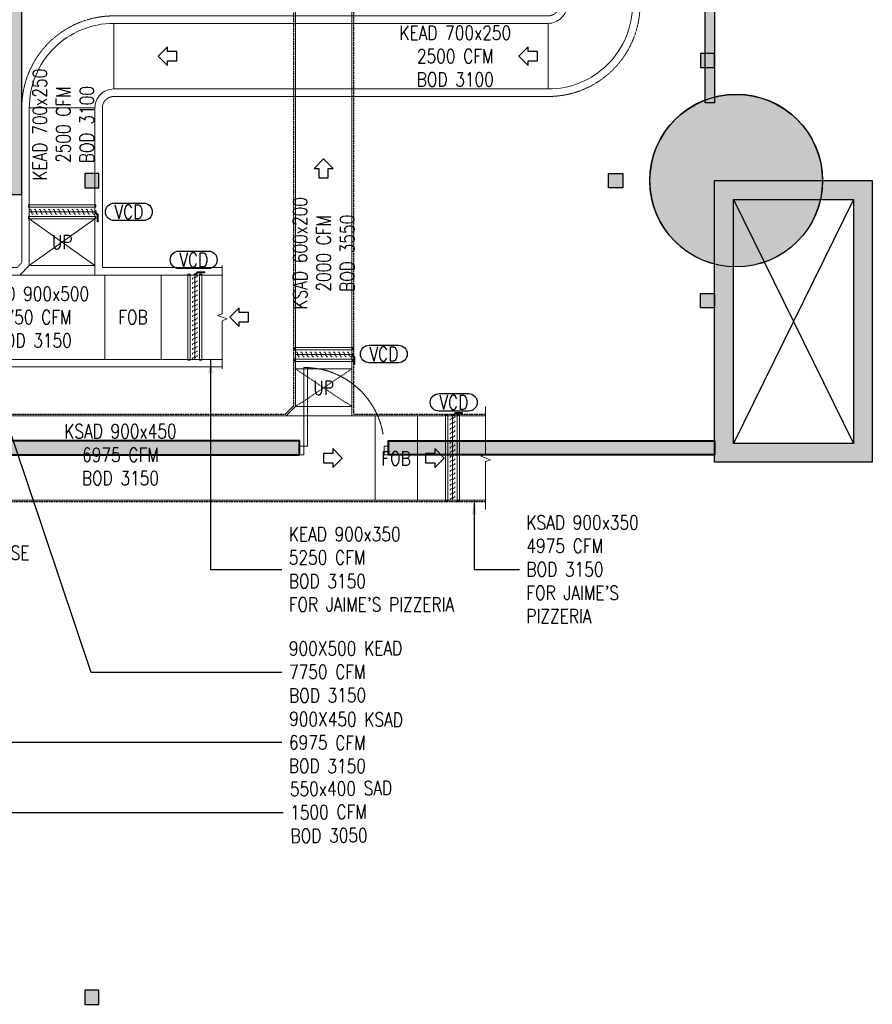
# Model space of a CAD drawing. Header units: millimetres. Extents: x -1097 to 62791, y -9731 to 18031.
# Tile 54 of 59: x 13402 to 22498, y -8791 to 1717. Entities that reach past the tile are written whole.
import ezdxf

# ---------------------------------------------------------------- set-up
doc = ezdxf.new("R2010")
doc.units = ezdxf.units.MM
doc.linetypes.add('DASHED', pattern=[19.05, 12.7, -6.35])
doc.linetypes.add('HIDDEN', pattern=[0.375, 0.25, -0.125])
for name, color, linetype, lineweight in [('00 Structural', 2, 'Continuous', 25), ('02 Furniture', 14, 'Continuous', 25), ('A-DOOR', 1, 'Continuous', 13), ('Grey', 8, 'Continuous', 9), ('LEVEL-F-OVERALL LAYOUT$0$A-FLOR-HRAL', 251, 'Continuous', 13), ('V-ANNO-TEXT', 7, 'Continuous', 5), ('WALL', 7, 'Continuous', 40)]:
    doc.layers.add(name, color=color, linetype=linetype, lineweight=lineweight)
for name, color, linetype, true_color in [('ACMV -FA DUCT-THERMAL INSULATION', 9, 'DASHED', 0x808080), ('HVAC-KEA-FDA', 220, 'Continuous', 0xff00bf), ('HVAC-KSAD-FDA', 150, 'Continuous', 0x007fff), ('RCP LAYOUT', 9, 'Continuous', 0x808080)]:
    doc.layers.add(name, color=color, linetype=linetype, true_color=true_color)
for name, color, linetype, lineweight, true_color in [('ACMV-DA-VCD', 30, 'Continuous', 13, 0xff7f00), ('ACMV-FA-DUCT', 150, 'Continuous', 20, 0x007fff), ('ACMV-KE-DUCT', 220, 'Continuous', 20, 0xff00bf), ('M-HVAC-DUCT-FIRE-INS', 7, 'HIDDEN', 15, 0xcc6600)]:
    doc.layers.add(name, color=color, linetype=linetype, lineweight=lineweight, true_color=true_color)
for name, color, linetype in [('ACMV-FA-DUCT-TEXT', 7, 'Continuous'), ('ACMV-KE-DUCT-TEXT', 7, 'Continuous'), ('ACMV-MEPF_General Text', 7, 'Continuous')]:
    doc.layers.add(name, color=color, linetype=linetype)
doc.styles.add('Romans', font='romans.shx', dxfattribs={"width": 0.8})
doc.styles.get("Standard").update_dxf_attribs({"font": 'arial.ttf', "width": 0.8})
doc.dimstyles.new('ISO-25', dxfattribs={"dimtxt": 2.5, "dimasz": 2.5, "dimexe": 1.25, "dimexo": 0.625, "dimtad": 1, "dimtxsty": 'Standard', "dimcen": 2.5, "dimadec": 0, "dimazin": 0, "dimtfac": 1, "dimtmove": 0, "dimatfit": 3, "dimfxl": 1, "dimarcsym": 0})

# ---------------------------------------------------------------- blocks, each defined once
blk = doc.blocks.new('cut elements')
at = {"ltscale": 0.25, "true_color": 0x808080}
h = blk.add_hatch(color=8, dxfattribs=at)
h.dxf.hatch_style = 1
h.paths.add_polyline_path([(328.23, -785.03, 1), (255.76, -785.03, 1)])
h = blk.add_hatch(color=8, dxfattribs=at)
h.dxf.hatch_style = 1
h.paths.add_polyline_path([(292, -776), (173.63, -776), (173.63, -842.21), (292, -842.21)])
h.paths.add_polyline_path([(284.1, -783.9), (181.52, -783.9), (181.52, -834.32), (284.1, -834.32)], flags=16)
at = {"color": 8, "ltscale": 0.25, "true_color": 0x808080}
for p, q in [((284.1, -834.32), (181.52, -783.9)), ((284.1, -783.9), (181.52, -834.32))]:
    blk.add_line(p, q, dxfattribs=at)
at = {"layer": '00 Structural', "color": 8, "ltscale": 0.25, "true_color": 0x808080}
for points in [[(292, -842.21), (173.63, -842.21), (173.63, -776), (292, -776)], [(284.1, -834.32), (181.52, -834.32), (181.52, -783.9), (284.1, -783.9)]]:
    blk.add_lwpolyline(points, close=True, dxfattribs=at)
blk.add_circle((292, -785.03), 36.24, dxfattribs=at)
blk = doc.blocks.new('Regular-door')
at = {"layer": 'A-DOOR', "color": 8, "true_color": 0x808080}
for p, q in [((-0.04, 0.899), (0, 0.899)), ((-0.04, 0), (-0.04, 0.899)), ((0, 0.899), (0, -0.1)), ((-0.92, 0), (-0.97, 0)), ((-0.97, 0), (-0.97, -0.1)), ((-0.92, -0.1), (-0.92, 0)), ((0.05, 0), (-0.04, 0)), ((0.05, -0.1), (0.05, 0)), ((-0.97, -0.1), (-0.92, -0.1)), ((0, -0.1), (0.05, -0.1))]:
    blk.add_line(p, q, dxfattribs=at)
at = {"layer": 'A-DOOR', "color": 8, "linetype": 'HIDDEN', "ltscale": 5, "true_color": 0x808080}
blk.add_arc((-0.003, -0.017), 0.917, 92.3179, 178.922, dxfattribs=at)
blk = doc.blocks.new('r4ttwt')
at = {"ltscale": 0.25, "true_color": 0x808080}
h = blk.add_hatch(color=8, dxfattribs=at)
h.dxf.hatch_style = 1
h.paths.add_polyline_path([(1719525.82, -78868.95, 1), (1719598.29, -78868.95, 1)])
h = blk.add_hatch(color=8, dxfattribs=at)
h.dxf.hatch_style = 1
h.paths.add_polyline_path([(1719553.03, -78868.95), (1719553.03, -78987.31), (1719619.24, -78987.31), (1719619.24, -78868.95)])
h.paths.add_polyline_path([(1719560.92, -78876.84), (1719560.92, -78979.42), (1719611.35, -78979.42), (1719611.35, -78876.84)], flags=16)
at = {"color": 8, "ltscale": 0.25, "true_color": 0x808080}
for p, q in [((1719611.35, -78876.84), (1719560.92, -78979.42)), ((1719560.92, -78876.84), (1719611.35, -78979.42))]:
    blk.add_line(p, q, dxfattribs=at)
at = {"layer": '00 Structural', "color": 8, "ltscale": 0.25, "true_color": 0x808080}
for points in [[(1719619.24, -78868.95), (1719619.24, -78987.31), (1719553.03, -78987.31), (1719553.03, -78868.95)], [(1719611.35, -78876.84), (1719611.35, -78979.42), (1719560.92, -78979.42), (1719560.92, -78876.84)]]:
    blk.add_lwpolyline(points, close=True, dxfattribs=at)
blk.add_circle((1719562.06, -78868.95), 36.24, dxfattribs=at)
blk = doc.blocks.new('plnnnn')
at = {"ltscale": 0.25, "true_color": 0x808080}
h = blk.add_hatch(color=8, dxfattribs=at)
h.dxf.hatch_style = 1
h.paths.add_polyline_path([(1723800.25, -77915.89), (1723800.24, -77797.52), (1723808.24, -77797.52), (1723808.25, -77921.89), (1723778.25, -77921.89), (1723778.25, -77915.89)])
h = blk.add_hatch(color=8, dxfattribs=at)
h.dxf.hatch_style = 1
h.paths.add_polyline_path([(1724095.42, -77801.81), (1724099.42, -77801.81), (1724099.42, -77883.19), (1724095.42, -77883.19)])
h = blk.add_hatch(color=8, dxfattribs=at)
h.dxf.hatch_style = 1
h.paths.add_polyline_path([(1723736.27, -78025.19), (1723736.27, -78031.09), (1723925.07, -78031.09), (1723925.07, -78025.19)])
h = blk.add_hatch(color=8, dxfattribs=at)
h.dxf.hatch_style = 1
h.paths.add_polyline_path([(1724099.42, -78031.09), (1724099.42, -78025.19), (1723962.48, -78025.19), (1723962.48, -78031.09)])
at = {"layer": '00 Structural', "color": 8, "ltscale": 0.25, "true_color": 0x808080}
for points in [[(1723800.25, -77915.89), (1723800.24, -77797.52), (1723808.24, -77797.52), (1723808.25, -77921.89), (1723778.25, -77921.89), (1723778.25, -77915.89)], [(1724095.42, -77801.81), (1724099.42, -77801.81), (1724099.42, -77883.19), (1724095.42, -77883.19)]]:
    blk.add_lwpolyline(points, close=True, dxfattribs=at)
for points in [[(1723736.27, -78031.09), (1723736.27, -77921.88), (1723730.27, -77921.88), (1723730.27, -78031.09), (1723925.07, -78031.09)], [(1723962.48, -78031.1), (1724099.42, -78031.1), (1724099.42, -78025.1)]]:
    blk.add_lwpolyline(points, dxfattribs=at)
at = {"layer": 'WALL', "color": 8, "true_color": 0x808080}
for points in [[(1723925.07, -78031.09), (1723925.07, -78025.19), (1723736.27, -78025.19), (1723736.27, -78031.09)], [(1723962.48, -78031.09), (1723962.48, -78025.19), (1724099.42, -78025.19), (1724099.42, -78031.09)]]:
    blk.add_lwpolyline(points, close=True, dxfattribs=at)
at = {"color": 8, "true_color": 0x808080}
blk.add_blockref('r4ttwt', (4546.39, 953.06), dxfattribs=at)
at = {"layer": '00 Structural', "color": 8, "true_color": 0x808080, "rotation": 90}
blk.add_blockref('cut elements', (1723323.42, -78207.88), dxfattribs=at)
blk.add_blockref('cut elements', (1723323.42, -78207.88), dxfattribs=at)
at = {"layer": 'A-DOOR', "color": 8, "linetype": 'Continuous', "ltscale": 0.1, "true_color": 0x808080, "xscale": -36.66821059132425, "yscale": 36.66821059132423, "zscale": 36.66821059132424, "rotation": 8.893908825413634e-05}
blk.add_blockref('Regular-door', (1723926.91, -78027.43), dxfattribs=at)
blk = doc.blocks.new('steel cols')
at = {"layer": '00 Structural', "ltscale": 0.25, "true_color": 0x808080}
h = blk.add_hatch(color=8, dxfattribs=at)
h.dxf.hatch_style = 1
h.paths.add_polyline_path([(1723381.98, -77443.61), (1723381.98, -77449.61), (1723387.98, -77449.61), (1723387.98, -77443.61)])
at = {"layer": '00 Structural', "color": 8, "ltscale": 0.25, "true_color": 0x808080}
blk.add_lwpolyline([(1723381.98, -77443.61), (1723387.98, -77443.61), (1723387.98, -77449.61), (1723381.98, -77449.61)], close=True, dxfattribs=at)
blk = doc.blocks.new('columns by us')
at = {"layer": '00 Structural', "color": 8, "true_color": 0x808080, "xscale": -1}
for p in [(3447481.4, -418.83), (3447222.81, -469.28), (3447222.81, -812.36)]:
    blk.add_blockref('steel cols', p, dxfattribs=at)
at = {"layer": '00 Structural', "color": 8, "true_color": 0x808080}
for p, rotation in [((1646611.26, -1801300.86), 90.00000000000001), ((3447481.4, -155412.94), 180)]:
    blk.add_blockref('steel cols', p, dxfattribs=dict(at, rotation=rotation))
blk = doc.blocks.new('IRISH HOUSE-RCP LAYOUT')
at = {"layer": '02 Furniture', "color": 8, "true_color": 0x808080}
blk.add_circle((21046, 0), 922, dxfattribs=at)
at = {"layer": 'LEVEL-F-OVERALL LAYOUT$0$A-FLOR-HRAL', "color": 8, "true_color": 0x808080}
blk.add_circle((21047, 0), 921, dxfattribs=at)
at = {"layer": '00 Structural', "color": 8, "true_color": 0x808080, "xscale": 25.4, "yscale": 25.4, "zscale": 25.4}
blk.add_blockref('columns by us', (-43771309, 1979063), dxfattribs=at)
at = {"layer": 'Grey', "color": 8, "true_color": 0x808080, "xscale": 25.4, "yscale": 25.4, "zscale": 25.4}
blk.add_blockref('plnnnn', (-43771309, 1979063), dxfattribs=at)
blk = doc.blocks.new('*U109')
at = {"layer": 'ACMV-DA-VCD', "color": 252}
blk.add_line((0, 0), (90, 0), dxfattribs=at)
at = {"layer": 'ACMV-DA-VCD'}
for points in [[(-1, 7.5), (91, 7.5), (91, 5), (-1, 5)], [(0, 5), (90, 5), (90, -5), (0, -5)], [(-1, -5), (91, -5), (91, -7.5), (-1, -7.5)]]:
    blk.add_lwpolyline(points, close=True, dxfattribs=at)
at = {"layer": 'ACMV-DA-VCD', "color": 252}
for points in [[(0.6, 2.2), (0.6, 2.5), (1.6, 2.5), (3.2, -2.5), (4.2, -2.5), (4.2, -2.2)], [(5.6, 2.2), (5.6, 2.5), (6.6, 2.5), (8.2, -2.5), (9.2, -2.5), (9.2, -2.2)], [(10.6, 2.2), (10.6, 2.5), (11.6, 2.5), (13.2, -2.5), (14.2, -2.5), (14.2, -2.2)], [(15.6, 2.2), (15.6, 2.5), (16.6, 2.5), (18.2, -2.5), (19.2, -2.5), (19.2, -2.2)], [(20.6, 2.2), (20.6, 2.5), (21.6, 2.5), (23.2, -2.5), (24.2, -2.5), (24.2, -2.2)], [(25.6, 2.2), (25.6, 2.5), (26.6, 2.5), (28.2, -2.5), (29.2, -2.5), (29.2, -2.2)], [(30.6, 2.2), (30.6, 2.5), (31.6, 2.5), (33.2, -2.5), (34.2, -2.5), (34.2, -2.2)], [(35.6, 2.2), (35.6, 2.5), (36.6, 2.5), (38.2, -2.5), (39.2, -2.5), (39.2, -2.2)], [(40.6, 2.2), (40.6, 2.5), (41.6, 2.5), (43.2, -2.5), (44.2, -2.5), (44.2, -2.2)], [(45.6, 2.2), (45.6, 2.5), (46.6, 2.5), (48.2, -2.5), (49.2, -2.5), (49.2, -2.2)], [(50.6, 2.2), (50.6, 2.5), (51.6, 2.5), (53.2, -2.5), (54.2, -2.5), (54.2, -2.2)], [(55.6, 2.2), (55.6, 2.5), (56.6, 2.5), (58.2, -2.5), (59.2, -2.5), (59.2, -2.2)], [(60.6, 2.2), (60.6, 2.5), (61.6, 2.5), (63.2, -2.5), (64.2, -2.5), (64.2, -2.2)], [(65.6, 2.2), (65.6, 2.5), (66.6, 2.5), (68.2, -2.5), (69.2, -2.5), (69.2, -2.2)], [(70.6, 2.2), (70.6, 2.5), (71.6, 2.5), (73.2, -2.5), (74.2, -2.5), (74.2, -2.2)], [(75.6, 2.2), (75.6, 2.5), (76.6, 2.5), (78.2, -2.5), (79.2, -2.5), (79.2, -2.2)], [(80.6, 2.2), (80.6, 2.5), (81.6, 2.5), (83.2, -2.5), (84.2, -2.5), (84.2, -2.2)], [(85.6, 2.2), (85.6, 2.5), (86.6, 2.5), (88.2, -2.5), (89.2, -2.5), (89.2, -2.2)]]:
    blk.add_lwpolyline(points, dxfattribs=at)
at = {"layer": 'ACMV-DA-VCD'}
blk.add_lwpolyline([(90, 0.4), (90.4, 0.4), (90.4, 1), (91.4, 1), (91.4, -0.6, 0.108623), (91.5, -1, 0.108623), (91.8, -1.3), (93, -2.4, -0.108623), (93.3, -2.7, -0.108623), (93.4, -3.1), (93.4, -10.6), (92.4, -10.6), (92.4, -3.6, 0.088425), (92.3, -3.2, 0.128909), (92, -2.8), (90.8, -1.8, -0.108623), (90.5, -1.4, -0.108623), (90.4, -1), (90.4, -0.4), (90, -0.4)], format="xyb", dxfattribs=at)
at = {"layer": 'ACMV-DA-VCD', "color": 252}
for centre in [(2.4, 0), (7.4, 0), (12.4, 0), (17.4, 0), (22.4, 0), (27.4, 0), (32.4, 0), (37.4, 0), (42.4, 0), (47.4, 0), (52.4, 0), (57.4, 0), (62.4, 0), (67.4, 0), (72.4, 0), (77.4, 0), (82.4, 0), (87.4, 0)]:
    blk.add_circle(centre, 0.505, dxfattribs=at)
blk = doc.blocks.new('*U113')
at = {"layer": 'ACMV-DA-VCD', "color": 252}
blk.add_line((0, 0), (60, 0), dxfattribs=at)
at = {"layer": 'ACMV-DA-VCD'}
for points in [[(-1, 7.5), (61, 7.5), (61, 5), (-1, 5)], [(0, 5), (60, 5), (60, -5), (0, -5)], [(-1, -5), (61, -5), (61, -7.5), (-1, -7.5)]]:
    blk.add_lwpolyline(points, close=True, dxfattribs=at)
at = {"layer": 'ACMV-DA-VCD', "color": 252}
for points in [[(0.6, 2.2), (0.6, 2.5), (1.6, 2.5), (3.2, -2.5), (4.2, -2.5), (4.2, -2.2)], [(5.6, 2.2), (5.6, 2.5), (6.6, 2.5), (8.2, -2.5), (9.2, -2.5), (9.2, -2.2)], [(10.6, 2.2), (10.6, 2.5), (11.6, 2.5), (13.2, -2.5), (14.2, -2.5), (14.2, -2.2)], [(15.6, 2.2), (15.6, 2.5), (16.6, 2.5), (18.2, -2.5), (19.2, -2.5), (19.2, -2.2)], [(20.6, 2.2), (20.6, 2.5), (21.6, 2.5), (23.2, -2.5), (24.2, -2.5), (24.2, -2.2)], [(25.6, 2.2), (25.6, 2.5), (26.6, 2.5), (28.2, -2.5), (29.2, -2.5), (29.2, -2.2)], [(30.6, 2.2), (30.6, 2.5), (31.6, 2.5), (33.2, -2.5), (34.2, -2.5), (34.2, -2.2)], [(35.6, 2.2), (35.6, 2.5), (36.6, 2.5), (38.2, -2.5), (39.2, -2.5), (39.2, -2.2)], [(40.6, 2.2), (40.6, 2.5), (41.6, 2.5), (43.2, -2.5), (44.2, -2.5), (44.2, -2.2)], [(45.6, 2.2), (45.6, 2.5), (46.6, 2.5), (48.2, -2.5), (49.2, -2.5), (49.2, -2.2)], [(50.6, 2.2), (50.6, 2.5), (51.6, 2.5), (53.2, -2.5), (54.2, -2.5), (54.2, -2.2)], [(55.6, 2.2), (55.6, 2.5), (56.6, 2.5), (58.2, -2.5), (59.2, -2.5), (59.2, -2.2)]]:
    blk.add_lwpolyline(points, dxfattribs=at)
at = {"layer": 'ACMV-DA-VCD'}
blk.add_lwpolyline([(60, 0.4), (60.4, 0.4), (60.4, 1), (61.4, 1), (61.4, -0.6, 0.108623), (61.5, -1, 0.108623), (61.8, -1.3), (63, -2.4, -0.108623), (63.3, -2.7, -0.108623), (63.4, -3.1), (63.4, -10.6), (62.4, -10.6), (62.4, -3.6, 0.088425), (62.3, -3.2, 0.128909), (62, -2.8), (60.8, -1.8, -0.108623), (60.5, -1.4, -0.108623), (60.4, -1), (60.4, -0.4), (60, -0.4)], format="xyb", dxfattribs=at)
at = {"layer": 'ACMV-DA-VCD', "color": 252}
for centre in [(2.4, 0), (7.4, 0), (12.4, 0), (17.4, 0), (22.4, 0), (27.4, 0), (32.4, 0), (37.4, 0), (42.4, 0), (47.4, 0), (52.4, 0), (57.4, 0)]:
    blk.add_circle(centre, 0.505, dxfattribs=at)
blk = doc.blocks.new('*U117')
at = {"layer": 'ACMV-DA-VCD', "color": 252}
blk.add_line((0, 0), (70, 0), dxfattribs=at)
at = {"layer": 'ACMV-DA-VCD'}
for points in [[(-1, 7.5), (71, 7.5), (71, 5), (-1, 5)], [(0, 5), (70, 5), (70, -5), (0, -5)], [(-1, -5), (71, -5), (71, -7.5), (-1, -7.5)]]:
    blk.add_lwpolyline(points, close=True, dxfattribs=at)
at = {"layer": 'ACMV-DA-VCD', "color": 252}
for points in [[(0.6, 2.2), (0.6, 2.5), (1.6, 2.5), (3.2, -2.5), (4.2, -2.5), (4.2, -2.2)], [(5.6, 2.2), (5.6, 2.5), (6.6, 2.5), (8.2, -2.5), (9.2, -2.5), (9.2, -2.2)], [(10.6, 2.2), (10.6, 2.5), (11.6, 2.5), (13.2, -2.5), (14.2, -2.5), (14.2, -2.2)], [(15.6, 2.2), (15.6, 2.5), (16.6, 2.5), (18.2, -2.5), (19.2, -2.5), (19.2, -2.2)], [(20.6, 2.2), (20.6, 2.5), (21.6, 2.5), (23.2, -2.5), (24.2, -2.5), (24.2, -2.2)], [(25.6, 2.2), (25.6, 2.5), (26.6, 2.5), (28.2, -2.5), (29.2, -2.5), (29.2, -2.2)], [(30.6, 2.2), (30.6, 2.5), (31.6, 2.5), (33.2, -2.5), (34.2, -2.5), (34.2, -2.2)], [(35.6, 2.2), (35.6, 2.5), (36.6, 2.5), (38.2, -2.5), (39.2, -2.5), (39.2, -2.2)], [(40.6, 2.2), (40.6, 2.5), (41.6, 2.5), (43.2, -2.5), (44.2, -2.5), (44.2, -2.2)], [(45.6, 2.2), (45.6, 2.5), (46.6, 2.5), (48.2, -2.5), (49.2, -2.5), (49.2, -2.2)], [(50.6, 2.2), (50.6, 2.5), (51.6, 2.5), (53.2, -2.5), (54.2, -2.5), (54.2, -2.2)], [(55.6, 2.2), (55.6, 2.5), (56.6, 2.5), (58.2, -2.5), (59.2, -2.5), (59.2, -2.2)], [(60.6, 2.2), (60.6, 2.5), (61.6, 2.5), (63.2, -2.5), (64.2, -2.5), (64.2, -2.2)], [(65.6, 2.2), (65.6, 2.5), (66.6, 2.5), (68.2, -2.5), (69.2, -2.5), (69.2, -2.2)]]:
    blk.add_lwpolyline(points, dxfattribs=at)
at = {"layer": 'ACMV-DA-VCD'}
blk.add_lwpolyline([(70, 0.4), (70.4, 0.4), (70.4, 1), (71.4, 1), (71.4, -0.6, 0.108623), (71.5, -1, 0.108623), (71.8, -1.3), (73, -2.4, -0.108623), (73.3, -2.7, -0.108623), (73.4, -3.1), (73.4, -10.6), (72.4, -10.6), (72.4, -3.6, 0.088425), (72.3, -3.2, 0.128909), (72, -2.8), (70.8, -1.8, -0.108623), (70.5, -1.4, -0.108623), (70.4, -1), (70.4, -0.4), (70, -0.4)], format="xyb", dxfattribs=at)
at = {"layer": 'ACMV-DA-VCD', "color": 252}
for centre in [(2.4, 0), (7.4, 0), (12.4, 0), (17.4, 0), (22.4, 0), (27.4, 0), (32.4, 0), (37.4, 0), (42.4, 0), (47.4, 0), (52.4, 0), (57.4, 0), (62.4, 0), (67.4, 0)]:
    blk.add_circle(centre, 0.505, dxfattribs=at)
blk = doc.blocks.new('A$C4ac76d66')
at = {"layer": 'V-ANNO-TEXT', "lineweight": 5, "char_height": 150, "width": 2799.49, "attachment_point": 4, "style": 'Romans'}
for s, insert, rotation in [('900X500 KEAD\\P7750 CFM\\PBOD 3150', (5805, -5184), 0.2128), ('900X450 KSAD\\P6975 CFM \\PBOD 3150', (5805, -5934), 359.5832)]:
    blk.add_mtext(s, dxfattribs=dict(at, insert=insert, rotation=rotation))
at = {"layer": 'V-ANNO-TEXT', "insert": (5818, -6684), "char_height": 150, "width": 2568.61, "attachment_point": 4, "rotation": 0.7636, "style": 'Romans'}
blk.add_mtext('550x400 SAD\\P1500 CFM\\PBOD 3050', dxfattribs=at)
at = {"color": 0}
for points in [[(-4490, 642), (-3044, -6676), (5743, -6684)], [(-1124, -202), (-1124, -5934), (5730, -5934)], [(2114, -490), (3690, -5184), (5730, -5184)]]:
    blk.add_leader(points, dimstyle='ISO-25', override={"dimasz": 175, "dimtad": 0}, dxfattribs=at)

msp = doc.modelspace()

# ---------------------------------------------------------------- linework, layer by layer
at = {"layer": 'ACMV -FA DUCT-THERMAL INSULATION', "ltscale": 0.1}
for points in [[(16964, 2760), (16964, -2492), (18373, -2492)], [(9623, -2492), (16237, -2492), (16326, -2403), (16326, 2134)]]:
    msp.add_lwpolyline(points, dxfattribs=at)
msp.add_lwpolyline([(18373, -3430), (9623, -3430, -0.414214), (8504, -2311), (8504, -224)], format="xyb", dxfattribs=at)
at = {"layer": 'ACMV-FA-DUCT'}
for points in [[(16345, 2760), (16945, 2760), (16945, -2011), (16345, -2011)], [(16345, -2011), (16945, -2011), (16945, -2411), (16345, -2411)], [(16345, -2411), (16945, -2411), (16945, -2511), (16245, -2511)], [(17195, -2511), (17645, -2511), (17645, -3411), (17195, -3411)]]:
    msp.add_lwpolyline(points, close=True, dxfattribs=at)
at = {"layer": 'ACMV-FA-DUCT', "linetype": 'DASHED'}
for points in [[(16945, -2011), (16345, -2411)], [(16345, -2011), (16945, -2411)]]:
    msp.add_lwpolyline(points, dxfattribs=at)
at = {"layer": 'ACMV-FA-DUCT'}
for points in [[(18373, -3511), (18373, -2998), (18425, -2979), (18322, -2942), (18373, -2923), (18373, -2411)], [(18373, -2998), (18373, -3411), (9623, -3411), (9623, -2511), (18373, -2511), (18373, -2923)]]:
    msp.add_lwpolyline(points, dxfattribs=at)
at = {"layer": 'ACMV-FA-DUCT-TEXT'}
for points in [[(17131, -1757), (17443, -1757, -0.414214), (17537, -1851), (17537, -1851, -0.414214), (17443, -1945), (17131, -1945, -0.414214), (17037, -1851), (17037, -1851, -0.414214)], [(17877, -2273), (18189, -2273, -0.414214), (18283, -2367), (18283, -2367, -0.414214), (18189, -2461), (17877, -2461, -0.414214), (17783, -2367), (17783, -2367, -0.414214)]]:
    msp.add_lwpolyline(points, format="xyb", close=True, dxfattribs=at)
at = {"layer": 'ACMV-KE-DUCT'}
for points in [[(19240, 1877, -0.414214), (19040, 1677), (19040, 977, 0.414214), (19940, 1877)], [(14205, 777, -0.414214), (14405, 977), (14405, 1677, 0.414214), (13505, 777)]]:
    msp.add_lwpolyline(points, format="xyb", close=True, dxfattribs=at)
for points in [[(14405, 1677), (19040, 1677), (19040, 977), (14405, 977)], [(13505, 777), (14205, 777), (14205, -408), (13505, -408)], [(13505, -408), (14205, -408), (14205, -908), (13505, -908)], [(13505, -908), (14205, -908), (14205, -1008), (13405, -1008)], [(12784, -1008), (14311, -1008), (14311, -1908), (12784, -1908)], [(14911, -1908), (14311, -1908), (14311, -1008), (14911, -1008)]]:
    msp.add_lwpolyline(points, close=True, dxfattribs=at)
for points in [[(14205, -408), (13505, -908)], [(13505, -408), (14205, -908)], [(15562, -2008), (15562, -1496), (15614, -1477), (15511, -1440), (15562, -1421), (15562, -908)], [(15562, -1496), (15562, -1908), (14911, -1908), (14911, -1008), (15562, -1008), (15562, -1421)]]:
    msp.add_lwpolyline(points, dxfattribs=at)
at = {"layer": 'ACMV-KE-DUCT-TEXT'}
for points in [[(14411, -240), (14724, -240, -0.414214), (14817, -334), (14817, -334, -0.414214), (14724, -427), (14411, -427, -0.414214), (14317, -334), (14317, -334, -0.414214)], [(15102, -752), (15415, -752, -0.414214), (15509, -846), (15509, -846, -0.414214), (15415, -940), (15102, -940, -0.414214), (15009, -846), (15009, -846, -0.414214)]]:
    msp.add_lwpolyline(points, format="xyb", close=True, dxfattribs=at)
at = {"layer": 'HVAC-KEA-FDA'}
for points in [[(14878, 1327), (14978, 1227), (14978, 1277), (15078, 1277), (15078, 1377), (14978, 1377), (14978, 1427), (14878, 1327)], [(18727, 1327), (18827, 1227), (18827, 1277), (18927, 1277), (18927, 1377), (18827, 1377), (18827, 1427), (18727, 1327)], [(15644, -1458), (15744, -1558), (15744, -1508), (15844, -1508), (15844, -1408), (15744, -1408), (15744, -1358), (15644, -1458)]]:
    msp.add_lwpolyline(points, dxfattribs=at)
at = {"layer": 'HVAC-KSAD-FDA'}
for points in [[(16645, 230), (16545, 130), (16595, 130), (16595, 30), (16695, 30), (16695, 130), (16745, 130), (16645, 230)], [(16844, -2961), (16744, -2861), (16744, -2911), (16644, -2911), (16644, -3011), (16744, -3011), (16744, -3061), (16844, -2961)], [(17931, -2961), (17831, -2861), (17831, -2911), (17731, -2911), (17731, -3011), (17831, -3011), (17831, -3061), (17931, -2961)]]:
    msp.add_lwpolyline(points, dxfattribs=at)
at = {"layer": 'M-HVAC-DUCT-FIRE-INS'}
for points in [[(20020, 2327), (20020, 1877, -0.414214), (19040, 897), (14405, 897, 0.414214), (14285, 777), (14285, -928), (15562, -928)], [(12664, -393), (12664, -808, 0.414214), (12784, -928), (13372, -928), (13425, -875), (13425, 777, -0.414214), (14405, 1757), (19040, 1757, 0.367931), (19158, 1858), (18906, 2287)], [(15562, -1988), (12784, -1988, -0.414214), (11604, -808), (11604, -393)]]:
    msp.add_lwpolyline(points, format="xyb", dxfattribs=at)

# ---------------------------------------------------------------- block references
at = {"color": 8, "true_color": 0x808080}
msp.add_blockref('A$C4ac76d66', (10470, -61), dxfattribs=at)
at = {"layer": 'ACMV-FA-DUCT', "xscale": 10, "yscale": 10, "zscale": 10}
msp.add_blockref('*U113', (16345, -1857), dxfattribs=at)
at = {"layer": 'ACMV-FA-DUCT', "xscale": 10, "yscale": 10, "zscale": 10, "rotation": 90}
msp.add_blockref('*U109', (18020, -3411), dxfattribs=at)
at = {"layer": 'ACMV-KE-DUCT', "xscale": 10, "yscale": 10, "zscale": 10}
msp.add_blockref('*U117', (13505, -334), dxfattribs=at)
at = {"layer": 'ACMV-KE-DUCT', "xscale": 10, "yscale": 10, "zscale": 10, "rotation": 90}
msp.add_blockref('*U109', (15272, -1908), dxfattribs=at)
at = {"layer": 'RCP LAYOUT'}
msp.add_blockref('IRISH HOUSE-RCP LAYOUT', (0, 0), dxfattribs=at)

# ---------------------------------------------------------------- texts
at = {"layer": 'ACMV-FA-DUCT-TEXT', "insert": (16645, -776), "char_height": 150, "attachment_point": 5, "rotation": 90}
msp.add_mtext_dynamic_manual_height_columns('{\\Fromans|c0;KSAD 600x200\\P2000 CFM\\PBOD 3550}', width=1639.94, gutter_width=1, heights=[0], dxfattribs=at)
at = {"layer": 'ACMV-FA-DUCT-TEXT', "char_height": 150}
for s, width, heights, insert, attachment_point in [('\\pxqc;{\\Fromans|c0;VCD}', 617.44, [0], (17287, -1851), 5), ('{\\Fromans|c0;UP}', 1655.96, [1205], (16645, -2211), 5), ('\\pxqc;{\\Fromans|c0;VCD}', 617.44, [0], (18033, -2367), 5), ('{\\Fromans|c0;KSAD 900x450\\P6975 CFM\\PBOD 3150}', 1655.96, [1205], (14477, -2926), 5), ('{\\Fromans|c0;FOB}', 1655.96, [1205], (17418, -2967), 5), ("\\pxql;{\\Fromans|c0;KSAD 900x350\\P4975 CFM\\PBOD 3150\\PFOR JAIME'S PIZZERIA}", 1655.96, [1205], (18808, -4149), 4)]:
    msp.add_mtext_dynamic_manual_height_columns(s, width=width, gutter_width=1, heights=heights, dxfattribs=dict(at, insert=insert, attachment_point=attachment_point))
at = {"layer": 'ACMV-KE-DUCT-TEXT', "char_height": 150}
for s, width, heights, insert, attachment_point in [('{\\Fromans|c0;KEAD 700x250\\P2500 CFM\\PBOD 3100}', 1639.94, [0], (18049, 1327), 5), ('\\pxqc;{\\Fromans|c0;VCD}', 617.44, [0], (14567, -334), 5), ('{\\Fromans|c0;UP}', 1639.94, [0], (13855, -658), 5), ('\\pxqc;{\\Fromans|c0;VCD}', 617.44, [0], (15259, -846), 5), ('{\\Fromans|c0;KEAD 900x500\\P7750 CFM\\PBOD 3150}', 1639.94, [0], (13547, -1458), 5), ('{\\Fromans|c0;FOB}', 1655.96, [1205], (14611, -1458), 5), ("\\pxql;{\\Fromans|c0;KEAD 900x350\\P5250 CFM\\PBOD 3150\\PFOR JAIME'S PIZZERIA}", 1696.15, [0], (16273, -4149), 4)]:
    msp.add_mtext_dynamic_manual_height_columns(s, width=width, gutter_width=1, heights=heights, dxfattribs=dict(at, insert=insert, attachment_point=attachment_point))
at = {"layer": 'ACMV-KE-DUCT-TEXT', "insert": (13868, 597), "char_height": 150, "attachment_point": 5, "rotation": 90}
msp.add_mtext_dynamic_manual_height_columns('{\\Fromans|c0;KEAD 700x250\\P2500 CFM\\PBOD 3100}', width=1639.94, gutter_width=1, heights=[0], dxfattribs=at)
at = {"layer": 'ACMV-MEPF_General Text', "insert": (12278, -4224), "char_height": 150, "attachment_point": 4}
msp.add_mtext_dynamic_manual_height_columns('\\pxql;{\\Fromans|c0;\\C1;\\c255;ACTUAL DEMISE AREA YET TO CONFIRM.}', width=1655.96, gutter_width=1, heights=[1205], dxfattribs=at)

# ---------------------------------------------------------------- leaders
at = {"layer": 'ACMV-FA-DUCT-TEXT'}
msp.add_leader([(18252, -3411), (18252, -4149), (18733, -4149)], dimstyle='ISO-25', override={"dimasz": 150, "dimtad": 0}, dxfattribs=at)
at = {"layer": 'ACMV-KE-DUCT-TEXT'}
msp.add_leader([(15439, -1908), (15439, -4149), (16198, -4149)], dimstyle='ISO-25', override={"dimasz": 150, "dimgap": 0.625, "dimtad": 0}, dxfattribs=at)

doc.saveas('drawing.dxf')
